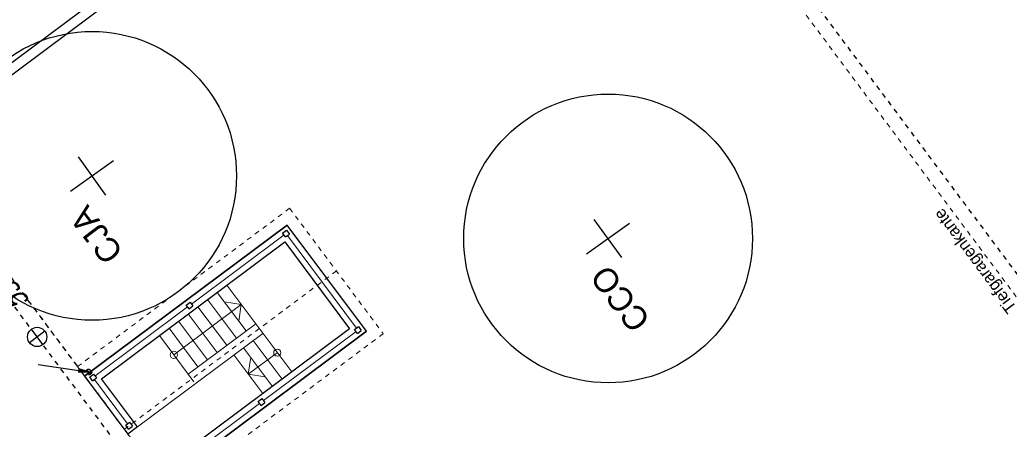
# Model space of a CAD drawing. Header units: metres. Extents: x 2 to 485, y 6 to 594.
# Tile 76 of 176: x 211 to 232, y 275 to 284. Entities that reach past the tile are written whole.
import ezdxf
from ezdxf.enums import TextEntityAlignment as Align

# ---------------------------------------------------------------- set-up
doc = ezdxf.new("R2010")
doc.units = ezdxf.units.M
doc.header["$LTSCALE"] = 0.0125
for name, pattern in [('237-14_Züricher Str._GL_3_RW_2014-11-28_bea$0$STRICHLINIE2', [9.525, 6.35, -3.175]), ('237-14_Züricher Str._GL_3_RW_2014-11-28_bea$0$STRICHPUNKT2', [12.7, 6.35, -3.175, 0, -3.175]), ('GESTRICHELT', [0.4, 0.2, -0.2]), ('GEWOFAG_Hof 3_141022_Grundriss_bea$0$AUSGEZOGEN', [0]), ('GEWOFAG_Hof 3_141022_Grundriss_bea$0$VERDECKT2_S2', [0.15, 0.1, -0.05])]:
    doc.linetypes.add(name, pattern=pattern)
for name, color, linetype in [('237-14_Züricher Str._GL_3_RW_2014-11-28_bea$0$__Steiger', 251, 'Continuous'), ('237-14_Züricher Str._GL_3_RW_2014-11-28_bea$0$_GRU_Drainage', 54, '237-14_Züricher Str._GL_3_RW_2014-11-28_bea$0$STRICHPUNKT2'), ('237-14_Züricher Str._GL_3_RW_2014-11-28_bea$0$_GRU_Medien', 230, 'Continuous'), ('237-14_Züricher Str._GL_3_RW_2014-11-28_bea$0$_GRU_Regenwasser', 150, '237-14_Züricher Str._GL_3_RW_2014-11-28_bea$0$STRICHLINIE2'), ('237-14_Züricher Str._GL_3_RW_2014-11-28_bea$0$_GRU_Symbole', 51, 'Continuous'), ('260241_A_bea$0$B53_HAUPTHOEHEN', 4, 'Continuous'), ('f_baum', 3, 'Continuous'), ('f_feuerwehr', 10, 'Continuous'), ('f_text_100', 7, 'Continuous')]:
    doc.layers.add(name, color=color, linetype=linetype)
doc.layers.add('GEWOFAG_Hof 3_141022_Grundriss_bea$0$STANDARD', color=7, linetype='GEWOFAG_Hof 3_141022_Grundriss_bea$0$AUSGEZOGEN', lineweight=13)
doc.styles.add('237-14_Züricher Str._GL_3_RW_2014-11-28_bea$0$STANDARD', font='isocp.shx')
doc.styles.add('260241_A_bea$0$ROMANS', font='ROMANS')

# ---------------------------------------------------------------- blocks, each defined once
blk = doc.blocks.new('237-14_Züricher Str._GL_3_RW_2014-11-28_bea$0$2ENDPNO1')
for p, q in [((15, 15), (11.5, 12.5)), ((11.5, 12.5), (12.5, 11.5)), ((12.5, 11.5), (15, 15))]:
    blk.add_line(p, q)
at = {"color": 0}
blk.add_line((0, 0), (12, 12), dxfattribs=at)
blk.add_solid([(11.5, 12.5), (12.5, 11.5), (15, 15)], dxfattribs=at)
at = {"style": '237-14_Züricher Str._GL_3_RW_2014-11-28_bea$0$STANDARD', "width": 0.496216, "flags": 9}
blk.add_attdef('BEZEICHNUNG', text='', height=0.1, rotation=45, dxfattribs=at).set_placement((11.5, 11), (12.21, 11.71), align=Align.FIT)
blk = doc.blocks.new('237-14_Züricher Str._GL_3_RW_2014-11-28_bea$0$AW Steiger')
for radius in [0.6, 0.5]:
    blk.add_circle((0, 0), radius)

msp = doc.modelspace()

# ---------------------------------------------------------------- linework, layer by layer
at = {"layer": '237-14_Züricher Str._GL_3_RW_2014-11-28_bea$0$_GRU_Drainage', "ltscale": 0.05}
msp.add_line((237.085, 271.808), (210.324, 307.675), dxfattribs=at)
at = {"layer": '237-14_Züricher Str._GL_3_RW_2014-11-28_bea$0$_GRU_Drainage'}
msp.add_line((218.819, 267.693), (207.587, 282.747), dxfattribs=at)
at = {"layer": '237-14_Züricher Str._GL_3_RW_2014-11-28_bea$0$_GRU_Medien'}
for p, q in [((226.298, 293.98), (202.328, 276.122)), ((226.418, 293.82), (202.453, 275.953))]:
    msp.add_line(p, q, dxfattribs=at)
at = {"layer": '237-14_Züricher Str._GL_3_RW_2014-11-28_bea$0$_GRU_Symbole'}
for p, q in [((211.967, 277.211), (211.647, 276.972)), ((211.927, 276.932), (211.687, 277.252))]:
    msp.add_line(p, q, dxfattribs=at)
msp.add_circle((211.807, 277.092), 0.2, dxfattribs=at)
at = {"layer": 'f_baum', "ltscale": 0.5}
for p, q in [((212.502, 280.118), (213.392, 280.757)), ((213.232, 280.04), (212.662, 280.835)), ((223.221, 278.817), (224.112, 279.456)), ((223.952, 278.739), (223.381, 279.534))]:
    msp.add_line(p, q, dxfattribs=at)
for centre in [(212.948, 280.438), (223.668, 279.138)]:
    msp.add_circle(centre, 3, dxfattribs=at)
at = {"layer": 'f_feuerwehr', "linetype": 'GESTRICHELT'}
msp.add_line((205.162, 286.5), (213.296, 275.602), dxfattribs=at)
at = {"layer": 'GEWOFAG_Hof 3_141022_Grundriss_bea$0$STANDARD', "color": 7, "linetype": 'GEWOFAG_Hof 3_141022_Grundriss_bea$0$VERDECKT2_S2', "lineweight": 18}
for p, q in [((210.084, 307.502), (237.123, 271.257)), ((219.326, 267.518), (206.366, 284.892))]:
    msp.add_line(p, q, dxfattribs=at)
at = {"layer": 'GEWOFAG_Hof 3_141022_Grundriss_bea$0$STANDARD', "color": 7, "linetype": 'GEWOFAG_Hof 3_141022_Grundriss_bea$0$AUSGEZOGEN', "lineweight": 35}
for p, q in [((212.793, 276.275), (217.001, 279.414)), ((214.438, 274.071), (218.646, 277.21))]:
    msp.add_line(p, q, dxfattribs=at)
at = {"layer": 'GEWOFAG_Hof 3_141022_Grundriss_bea$0$STANDARD', "color": 7, "linetype": 'GEWOFAG_Hof 3_141022_Grundriss_bea$0$AUSGEZOGEN', "lineweight": 25}
for p, q in [((217.001, 279.414), (212.793, 276.275)), ((216.906, 279.25), (216.986, 279.31)), ((216.966, 279.17), (216.906, 279.25)), ((216.966, 279.17), (217.046, 279.229)), ((216.986, 279.31), (217.046, 279.229)), ((218.646, 277.21), (217.001, 279.414)), ((213.143, 276.224), (216.951, 279.065)), ((216.951, 279.065), (218.296, 277.261)), ((214.902, 277.755), (214.982, 277.815)), ((214.982, 277.815), (215.042, 277.735)), ((214.962, 277.675), (214.902, 277.755)), ((214.962, 277.675), (215.042, 277.735)), ((218.296, 277.261), (214.288, 274.271)), ((214.438, 274.071), (218.646, 277.21)), ((218.401, 277.246), (218.481, 277.306)), ((218.461, 277.166), (218.401, 277.246)), ((218.461, 277.166), (218.541, 277.226)), ((218.481, 277.306), (218.541, 277.226)), ((212.793, 276.275), (213.69, 275.073)), ((212.898, 276.26), (212.978, 276.32)), ((212.958, 276.18), (212.898, 276.26)), ((212.958, 276.18), (213.038, 276.24)), ((212.978, 276.32), (213.038, 276.24)), ((213.891, 275.223), (213.143, 276.224)), ((216.397, 275.751), (216.477, 275.811)), ((216.457, 275.671), (216.397, 275.751)), ((216.477, 275.811), (216.537, 275.731)), ((216.457, 275.671), (216.537, 275.731)), ((213.646, 275.258), (213.726, 275.318)), ((213.706, 275.178), (213.646, 275.258)), ((213.891, 275.223), (213.69, 275.073)), ((213.706, 275.178), (213.786, 275.238)), ((213.726, 275.318), (213.786, 275.238))]:
    msp.add_line(p, q, dxfattribs=at)
at = {"layer": 'GEWOFAG_Hof 3_141022_Grundriss_bea$0$STANDARD', "color": 7, "linetype": 'GEWOFAG_Hof 3_141022_Grundriss_bea$0$AUSGEZOGEN', "lineweight": 18}
for p, q in [((216.936, 279.21), (215.012, 277.775)), ((218.441, 277.276), (217.006, 279.199)), ((216.146, 277.217), (215.548, 278.018)), ((217.094, 276.364), (215.748, 278.168)), ((215.945, 277.067), (215.347, 277.869)), ((216.047, 277.767), (215.697, 277.818)), ((214.932, 277.715), (213.008, 276.28)), ((214.645, 276.721), (216.047, 277.767)), ((215.745, 276.918), (215.147, 277.719)), ((216.047, 277.767), (215.996, 277.417)), ((215.344, 276.619), (214.746, 277.42)), ((215.545, 276.768), (214.947, 277.57)), ((215.144, 276.469), (214.546, 277.271)), ((214.943, 276.32), (216.346, 277.366)), ((216.507, 275.771), (218.431, 277.206)), ((213.891, 275.223), (216.496, 277.166)), ((214.943, 276.32), (214.346, 277.121)), ((216.893, 276.215), (216.295, 277.016)), ((216.693, 276.065), (216.095, 276.867)), ((216.193, 276.317), (216.795, 276.765)), ((216.492, 275.916), (215.895, 276.717)), ((216.193, 276.317), (216.244, 276.666)), ((212.998, 276.21), (213.686, 275.288)), ((214.943, 276.32), (215.063, 276.159)), ((216.193, 276.317), (216.543, 276.266)), ((214.503, 274.276), (216.427, 275.711))]:
    msp.add_line(p, q, dxfattribs=at)
at = {"layer": 'GEWOFAG_Hof 3_141022_Grundriss_bea$0$STANDARD', "color": 7, "linetype": 'GEWOFAG_Hof 3_141022_Grundriss_bea$0$VERDECKT2_S2', "lineweight": 13}
for p, q in [((213.616, 275.173), (218.024, 278.462)), ((212.793, 276.275), (212.644, 276.476))]:
    msp.add_line(p, q, dxfattribs=at)
at = {"layer": 'GEWOFAG_Hof 3_141022_Grundriss_bea$0$STANDARD', "color": 7, "linetype": 'GEWOFAG_Hof 3_141022_Grundriss_bea$0$VERDECKT2_S2', "lineweight": 18}
msp.add_lwpolyline([(212.644, 276.476), (217.052, 279.764), (218.996, 277.159), (214.587, 273.871)], close=True, dxfattribs=at)
at = {"layer": 'GEWOFAG_Hof 3_141022_Grundriss_bea$0$STANDARD', "color": 7, "linetype": 'GEWOFAG_Hof 3_141022_Grundriss_bea$0$AUSGEZOGEN', "lineweight": 18}
for centre in [(214.645, 276.721), (216.795, 276.765)]:
    msp.add_circle(centre, 0.075, dxfattribs=at)

# ---------------------------------------------------------------- block references
at = {"layer": '237-14_Züricher Str._GL_3_RW_2014-11-28_bea$0$__Steiger', "xscale": 0.05, "yscale": 0.05, "zscale": 0.001, "rotation": 306.7275850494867}
msp.add_blockref('237-14_Züricher Str._GL_3_RW_2014-11-28_bea$0$2ENDPNO1', (211.83, 276.517), dxfattribs=at)
at = {"layer": '237-14_Züricher Str._GL_3_RW_2014-11-28_bea$0$_GRU_Regenwasser', "xscale": 0.1, "yscale": 0.1, "zscale": 0.001, "rotation": 126.7275850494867}
msp.add_blockref('237-14_Züricher Str._GL_3_RW_2014-11-28_bea$0$AW Steiger', (212.88, 276.365), dxfattribs=at)

# ---------------------------------------------------------------- texts
at = {"layer": '260241_A_bea$0$B53_HAUPTHOEHEN', "color": 252, "style": '260241_A_bea$0$ROMANS', "oblique": 15, "width": 0.75}
msp.add_text('557.71', height=0.45, rotation=126.7723, dxfattribs=at).set_placement((210.527, 278.97), align=Align.MIDDLE_RIGHT)
at = {"layer": 'f_text_100'}
for s, height, rotation, p in [('Tiefgaragenkante', 0.25, 126.7276, (232.167, 277.699)), ('CJA', 0.5, 127.224, (213.617, 278.856)), ('CCO', 0.5, 127.224, (224.568, 277.444))]:
    msp.add_text(s, height=height, rotation=rotation, dxfattribs=at).set_placement(p)

doc.saveas('drawing.dxf')
